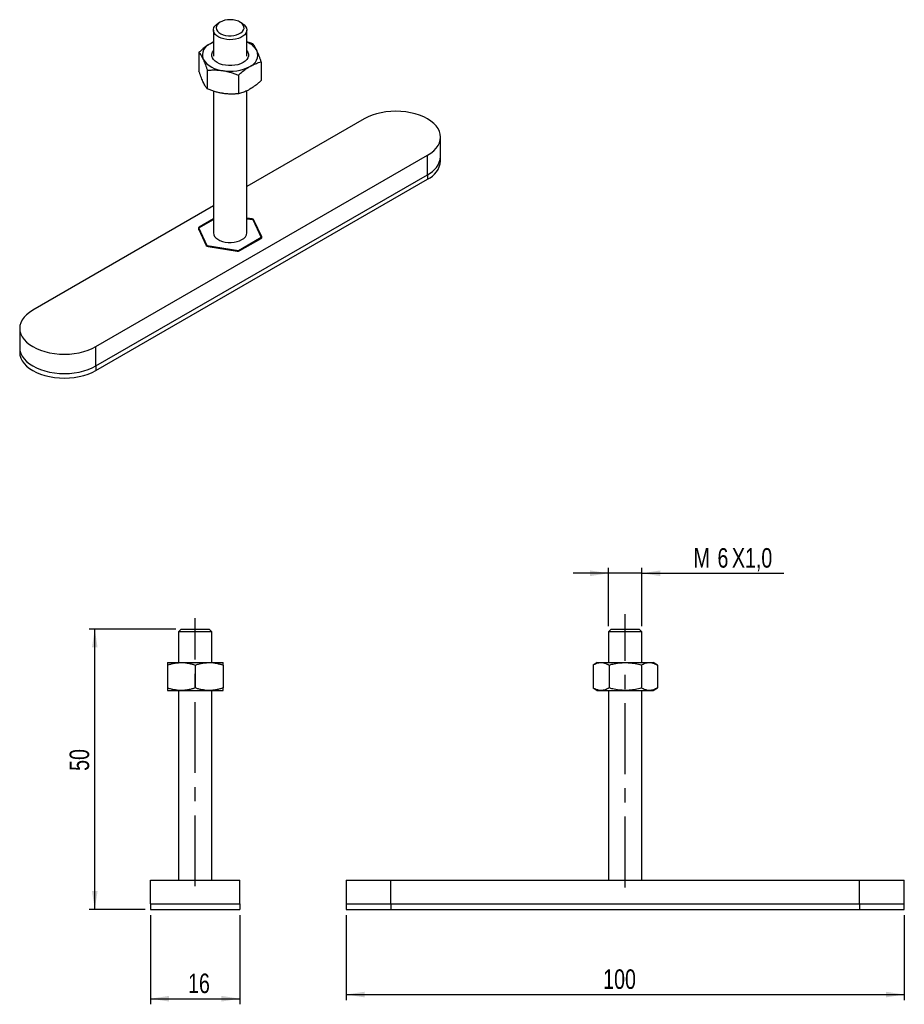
# Model space of a CAD drawing. Extents: x 36 to 194, y 100 to 277.
import ezdxf

# ---------------------------------------------------------------- set-up
doc = ezdxf.new("R2010")
doc.units = 0
doc.linetypes.add('CENTERX2', pattern=[20.32, 12.7, -2.54, 2.54, -2.54])
doc.layers.get('0').update_dxf_attribs({"linetype": 'CONTINUOUS'})
doc.layers.add('FORMATO', color=179, linetype='CONTINUOUS')
doc.styles.add('SLDTEXTSTYLE0', font='TXT', dxfattribs={"width": 0.75})
doc.dimstyles.new('SLDDIMSTYLE0', dxfattribs={"dimtxt": 3.5, "dimasz": 3.302, "dimexe": 0, "dimexo": 0.0625, "dimgap": 0.875, "dimtad": 1, "dimdec": 3, "dimrnd": 1e-09, "dimzin": 12, "dimtxsty": 'SLDTEXTSTYLE0', "dimsah": 1, "dimcen": 0.09, "dimazin": 3, "dimtfac": 1, "dimtdec": 3, "dimtofl": 0, "dimtmove": 0, "dimatfit": 3, "dimtolj": 1, "dimtzin": 12})
doc.dimstyles.new('SLDDIMSTYLE1', dxfattribs={"dimtxt": 3.5, "dimasz": 3.302, "dimexe": 0, "dimexo": 0.0625, "dimgap": 0.875, "dimtad": 1, "dimdec": 0, "dimrnd": 1e-09, "dimzin": 12, "dimtxsty": 'SLDTEXTSTYLE0', "dimsah": 1, "dimcen": 0.09, "dimazin": 3, "dimtfac": 1, "dimtdec": 0, "dimtofl": 0, "dimtmove": 0, "dimatfit": 3, "dimtolj": 1, "dimtzin": 12})
doc.dimstyles.new('SLDDIMSTYLE2', dxfattribs={"dimtxt": 3.5, "dimasz": 3.302, "dimexe": 0, "dimexo": 0.0625, "dimgap": 0.875, "dimtad": 1, "dimdec": 3, "dimrnd": 1e-09, "dimzin": 12, "dimtxsty": 'SLDTEXTSTYLE0', "dimsah": 1, "dimcen": 0.09, "dimazin": 3, "dimtfac": 1, "dimtdec": 3, "dimtmove": 0, "dimatfit": 3, "dimtolj": 1, "dimtzin": 12})

# ---------------------------------------------------------------- blocks, each defined once
blk = doc.blocks.new('_D')
at = {"layer": 'FORMATO'}
for p, q in [((59.18, 116.35), (59.18, 100.35)), ((75.18, 116.35), (75.18, 100.35)), ((59.18, 101.35), (75.18, 101.35))]:
    blk.add_line(p, q, dxfattribs=at)
for points in [[(59.18, 101.35), (62.48, 100.84), (62.48, 101.86)], [(75.18, 101.35), (71.87, 101.86), (71.87, 100.84)]]:
    blk.add_solid(points, dxfattribs=at)
at = {"layer": 'FORMATO', "insert": (65.89, 105.86), "char_height": 3.5, "attachment_point": 1, "style": 'SLDTEXTSTYLE0'}
blk.add_mtext('16', dxfattribs=at)
blk = doc.blocks.new('_D_1')
at = {"layer": 'FORMATO'}
for p, q in [((63.68, 167.6), (48.18, 167.6)), ((49.18, 117.35), (49.18, 167.6)), ((58.18, 117.35), (48.18, 117.35))]:
    blk.add_line(p, q, dxfattribs=at)
for points in [[(49.18, 167.6), (48.67, 164.3), (49.68, 164.3)], [(49.18, 117.35), (49.68, 120.65), (48.67, 120.65)]]:
    blk.add_solid(points, dxfattribs=at)
at = {"layer": 'FORMATO', "insert": (44.66, 142.19), "char_height": 3.5, "attachment_point": 1, "rotation": 90, "style": 'SLDTEXTSTYLE0'}
blk.add_mtext('50', dxfattribs=at)
blk = doc.blocks.new('_D_2')
at = {"layer": 'FORMATO'}
for p, q in [((94.21, 116.35), (94.21, 101.1)), ((194.21, 116.35), (194.21, 101.1)), ((94.21, 102.1), (194.21, 102.1))]:
    blk.add_line(p, q, dxfattribs=at)
for points in [[(94.21, 102.1), (97.51, 101.59), (97.51, 102.6)], [(194.21, 102.1), (190.91, 102.6), (190.91, 101.59)]]:
    blk.add_solid(points, dxfattribs=at)
at = {"layer": 'FORMATO', "insert": (140.27, 106.61), "char_height": 3.5, "attachment_point": 1, "style": 'SLDTEXTSTYLE0'}
blk.add_mtext('100', dxfattribs=at)
blk = doc.blocks.new('_D_3')
at = {"layer": 'FORMATO'}
for p, q in [((141.21, 168.1), (141.21, 178.6)), ((147.21, 168.1), (147.21, 178.6)), ((141.21, 177.6), (134.86, 177.6)), ((147.21, 177.6), (141.21, 177.6)), ((147.21, 177.6), (172.64, 177.6))]:
    blk.add_line(p, q, dxfattribs=at)
for points in [[(141.21, 177.6), (137.91, 178.11), (137.91, 177.09)], [(147.21, 177.6), (150.51, 177.09), (150.51, 178.11)]]:
    blk.add_solid(points, dxfattribs=at)
at = {"layer": 'FORMATO', "char_height": 3.5, "attachment_point": 1, "style": 'SLDTEXTSTYLE0'}
for s, insert in [('M', (156.45, 182.11)), ('6', (160.74, 182.11)), ('X1,0', (163.33, 182.11))]:
    blk.add_mtext(s, dxfattribs=dict(at, insert=insert))

msp = doc.modelspace()

# ---------------------------------------------------------------- linework, layer by layer
at = {"color": 7, "linetype": 'CONTINUOUS'}
for p, q in [((71.654, 276.3946), (71.3004, 276.1904)), ((75.5437, 276.1904), (75.1901, 276.3946)), ((70.4221, 274.966), (70.4221, 270.3059)), ((76.4221, 270.3059), (76.4221, 274.966)), ((70.4221, 272.7853), (69.8865, 272.516)), ((67.8453, 270.973), (67.8453, 267.6196)), ((78.9988, 269.2477), (78.9988, 265.8943)), ((69.3396, 267.7536), (69.3396, 264.4002)), ((74.9164, 266.8909), (74.9164, 263.5375)), ((70.4221, 264.0147), (70.4221, 238.6299)), ((76.4221, 238.6299), (76.4221, 264.0706)), ((97.4637, 259.0401), (76.4221, 246.893)), ((111.1205, 252.3042), (111.1205, 255.7745)), ((49.3804, 218.2197), (108.7774, 252.5088)), ((108.7774, 249.0386), (108.7774, 252.5088)), ((111.1205, 251.4876), (111.1205, 252.3042)), ((49.3804, 214.7494), (108.7774, 249.0386)), ((108.7774, 249.0386), (108.7774, 248.222)), ((49.3804, 213.9329), (108.7774, 248.222)), ((70.4221, 243.4293), (38.0667, 224.751)), ((67.8453, 239.4925), (70.4221, 240.9801)), ((70.4221, 241.1025), (67.8821, 239.6363)), ((77.3482, 241.1005), (76.4221, 241.2438)), ((76.4221, 241.1541), (77.5045, 240.9867)), ((77.5045, 240.9867), (78.9988, 237.7673)), ((79.0914, 237.9024), (77.7017, 240.8964)), ((67.7527, 239.3575), (69.1424, 236.3634)), ((69.3396, 236.2731), (67.8453, 239.4925)), ((67.8453, 239.158), (67.8453, 239.4925)), ((78.9988, 237.7673), (74.9164, 235.4105)), ((75.1653, 235.4318), (78.962, 237.6236)), ((78.9988, 237.6473), (78.9988, 237.7673)), ((74.9164, 235.4105), (69.3396, 236.2731)), ((69.3396, 236.2013), (69.3396, 236.2731)), ((69.4959, 236.1593), (74.6823, 235.3571)), ((74.9164, 235.3536), (74.9164, 235.4105)), ((35.7236, 221.4853), (35.7236, 218.015)), ((35.7236, 218.015), (35.7236, 217.1985)), ((49.3804, 214.7494), (49.3804, 218.2197)), ((49.3804, 214.7494), (49.3804, 213.9329)), ((64.6759, 167.5972), (64.1759, 167.0972)), ((64.1759, 167.0972), (64.1759, 161.5972)), ((70.1759, 167.0972), (64.1759, 167.0972)), ((64.6759, 167.5972), (69.6759, 167.5972)), ((70.1759, 167.0972), (69.6759, 167.5972)), ((70.1759, 161.5972), (70.1759, 167.0972)), ((141.7122, 167.5972), (141.2122, 167.0972)), ((141.2122, 167.0972), (141.2122, 161.5972)), ((144.2122, 167.0972), (141.2122, 167.0972)), ((141.7122, 167.5972), (144.2122, 167.5972)), ((144.2122, 167.5972), (146.7122, 167.5972)), ((147.2122, 167.0972), (144.2122, 167.0972)), ((147.2122, 167.0972), (146.7122, 167.5972)), ((147.2122, 161.5972), (147.2122, 167.0972)), ((62.1759, 161.5972), (64.6759, 161.5972)), ((62.1759, 161.1506), (62.1759, 157.0437)), ((64.6759, 161.5972), (69.6759, 161.5972)), ((67.1759, 161.1506), (67.1759, 157.0437)), ((69.6759, 161.5972), (72.1759, 161.5972)), ((72.1759, 161.1506), (72.1759, 157.0437)), ((139.2122, 161.5972), (138.4387, 161.1506)), ((138.4387, 161.1506), (138.4387, 157.0437)), ((139.2122, 161.5972), (139.882, 161.5972)), ((139.882, 161.5972), (144.2122, 161.5972)), ((141.3254, 161.1506), (141.3254, 157.0437)), ((144.2122, 161.5972), (148.5423, 161.5972)), ((147.0989, 161.1506), (147.0989, 157.0437)), ((148.5423, 161.5972), (149.2122, 161.5972)), ((149.9857, 161.1506), (149.2122, 161.5972)), ((149.9857, 161.1506), (149.9857, 157.0437)), ((62.1759, 156.5972), (64.6759, 156.5972)), ((64.1759, 156.5972), (64.1759, 122.5972)), ((64.6759, 156.5972), (69.6759, 156.5972)), ((69.6759, 156.5972), (72.1759, 156.5972)), ((70.1759, 122.5972), (70.1759, 156.5972)), ((138.4387, 157.0437), (139.2122, 156.5972)), ((139.2122, 156.5972), (139.882, 156.5972)), ((139.882, 156.5972), (144.2122, 156.5972)), ((141.2122, 156.5972), (141.2122, 122.5972)), ((144.2122, 156.5972), (148.5423, 156.5972)), ((147.2122, 122.5972), (147.2122, 156.5972)), ((148.5423, 156.5972), (149.2122, 156.5972)), ((149.2122, 156.5972), (149.9857, 157.0437)), ((59.1759, 118.3472), (59.1759, 122.5972)), ((59.1759, 122.5972), (75.1759, 122.5972)), ((75.1759, 118.3472), (75.1759, 122.5972)), ((94.2122, 122.5972), (94.2122, 118.3472)), ((94.2122, 122.5972), (102.2122, 122.5972)), ((102.2122, 118.3472), (102.2122, 122.5972)), ((102.2122, 122.5972), (186.2122, 122.5972)), ((186.2122, 118.3472), (186.2122, 122.5972)), ((186.2122, 122.5972), (194.2122, 122.5972)), ((194.2122, 118.3472), (194.2122, 122.5972)), ((59.1759, 118.3472), (59.1759, 117.3472)), ((59.1759, 118.3472), (75.1759, 118.3472)), ((75.1759, 118.3472), (75.1759, 117.3472)), ((94.2122, 118.3472), (94.2122, 117.3472)), ((94.2122, 118.3472), (102.2122, 118.3472)), ((102.2122, 118.3472), (102.2122, 117.3472)), ((102.2122, 118.3472), (186.2122, 118.3472)), ((186.2122, 118.3472), (186.2122, 117.3472)), ((186.2122, 118.3472), (194.2122, 118.3472)), ((194.2122, 117.3472), (194.2122, 118.3472)), ((59.1759, 117.3472), (75.1759, 117.3472)), ((94.2122, 117.3472), (102.2122, 117.3472)), ((102.2122, 117.3472), (186.2122, 117.3472)), ((186.2122, 117.3472), (194.2122, 117.3472))]:
    msp.add_line(p, q, dxfattribs=at)
at = {"color": 8, "linetype": 'CONTINUOUS'}
for p, q in [((77.3482, 241.0109), (77.3482, 241.1005)), ((77.7017, 240.8964), (77.7017, 240.5618)), ((67.8821, 239.6363), (67.8821, 239.5138)), ((79.0914, 237.753), (79.0914, 237.9024))]:
    msp.add_line(p, q, dxfattribs=at)
at = {"color": 7, "linetype": 'CONTINUOUS', "flags": 128}
for points in [[(75.5437, 276.1904), (75.6364, 276.1344), (75.9622, 275.8874), (76.2064, 275.6107), (76.3611, 275.3134), (76.4213, 275.0048), (76.3851, 274.6951), (76.2537, 274.394), (76.0313, 274.1113), (75.725, 273.8561), (75.3447, 273.6365), (74.9026, 273.4597), (74.4129, 273.3313), (73.8914, 273.2554), (73.3547, 273.2346), (72.8203, 273.2693), (72.3052, 273.3586), (71.826, 273.4996), (71.3981, 273.6877), (71.0352, 273.9168), (70.749, 274.1797), (70.5488, 274.4679), (70.4409, 274.7721), (70.4289, 275.0825), (70.513, 275.3891), (70.6906, 275.6822), (70.9561, 275.9522), (71.3007, 276.1906), (71.3007, 276.1906)], [(71.6543, 276.3948), (71.3346, 276.1684), (71.1004, 275.9096), (70.9613, 275.6289), (70.9229, 275.3377), (70.9868, 275.048), (71.1504, 274.7717), (71.407, 274.52), (71.7461, 274.3034), (72.1538, 274.1305), (72.6135, 274.0086), (73.1062, 273.9426), (73.6119, 273.9352), (74.1098, 273.9867), (74.5796, 274.095), (75.0019, 274.2557), (75.3596, 274.4622), (75.638, 274.706), (75.8256, 274.9772), (75.9148, 275.2647), (75.902, 275.5566), (75.7877, 275.841), (75.5765, 276.1064), (75.2771, 276.3418), (74.9018, 276.5375), (74.4658, 276.6857), (73.9872, 276.7801), (73.4854, 276.817), (72.981, 276.7948), (72.4947, 276.7145), (72.0463, 276.5793), (71.6543, 276.3948)], [(70.4221, 272.7842), (70.3783, 272.765), (69.8865, 272.516)], [(75.7525, 269.1297), (75.3124, 268.9165), (74.8149, 268.7507), (74.2751, 268.6373), (73.7093, 268.5797), (73.1348, 268.5797), (72.5691, 268.6373), (72.0292, 268.7507), (71.5317, 268.9165), (71.0916, 269.1297), (70.7224, 269.3837), (70.4351, 269.6709), (70.2387, 269.9826), (70.1389, 270.3092), (70.1389, 270.6408), (70.2387, 270.9674), (70.4221, 271.2627)], [(76.4221, 271.2627), (76.6055, 270.9674), (76.7052, 270.6408), (76.7052, 270.3092), (76.6055, 269.9826), (76.409, 269.6709), (76.1217, 269.3837), (75.7525, 269.1297)], [(108.7774, 252.5088), (109.3752, 252.895), (109.8943, 253.3174), (110.3283, 253.7707), (110.6716, 254.2492), (110.92, 254.7468), (111.0702, 255.2574), (111.1205, 255.7745), (111.0702, 256.2916), (110.92, 256.8022), (110.6716, 257.2998), (110.3283, 257.7783), (109.8943, 258.2316), (109.3752, 258.6539), (108.7774, 259.0401), (108.1085, 259.3852), (107.3768, 259.6849), (106.5916, 259.9354), (105.7628, 260.1336), (104.9007, 260.277), (104.0163, 260.3637), (103.1205, 260.3928), (102.2248, 260.3637), (101.3404, 260.277), (100.4783, 260.1336), (99.6495, 259.9354), (98.8643, 259.6849), (98.1326, 259.3852), (97.4637, 259.0401)], [(70.4221, 238.6299), (70.4228, 238.5911), (70.483, 238.2825), (70.6377, 237.9851), (70.8819, 237.7085), (71.2077, 237.4615), (71.6047, 237.252), (72.0601, 237.0868), (72.5593, 236.9712), (73.0862, 236.9089), (73.6239, 236.902), (74.1551, 236.9505), (74.6627, 237.0531), (75.1305, 237.2063), (75.5434, 237.4053)], [(38.0667, 224.751), (37.4689, 224.3648), (36.9498, 223.9424), (36.5158, 223.4891), (36.1725, 223.0107), (35.9242, 222.513), (35.7739, 222.0024), (35.7236, 221.4853), (35.7739, 220.9683), (35.9242, 220.4577), (36.1725, 219.96), (36.5158, 219.4815), (36.9498, 219.0283), (37.4689, 218.6059), (38.0667, 218.2197), (38.7357, 217.8746), (39.4673, 217.5749), (40.2525, 217.3244), (41.0813, 217.1262), (41.9434, 216.9828), (42.8279, 216.8961), (43.7236, 216.867), (44.6193, 216.8961), (45.5037, 216.9828), (46.3658, 217.1262), (47.1946, 217.3244), (47.9798, 217.5749), (48.7115, 217.8746), (49.3804, 218.2197)], [(35.7236, 218.015), (35.7739, 217.498), (35.9242, 216.9874), (36.1725, 216.4897), (36.5158, 216.0112), (36.9498, 215.558), (37.4689, 215.1356), (38.0667, 214.7494), (38.7357, 214.4043), (39.4673, 214.1046), (40.2525, 213.8541), (41.0813, 213.6559), (41.9434, 213.5125), (42.8279, 213.4258), (43.7236, 213.3967), (44.6193, 213.4258), (45.5037, 213.5125), (46.3658, 213.6559), (47.1946, 213.8541), (47.9798, 214.1046), (48.7115, 214.4043), (49.3804, 214.7494)], [(35.7236, 218.015), (35.7739, 217.498), (35.9242, 216.9874), (36.1725, 216.4897), (36.5158, 216.0112), (36.9498, 215.558), (37.4689, 215.1356), (38.0667, 214.7494), (38.7357, 214.4043), (39.4673, 214.1046), (40.2525, 213.8541), (41.0813, 213.6559), (41.9434, 213.5125), (42.8279, 213.4258), (43.7236, 213.3967), (44.6193, 213.4258), (45.5037, 213.5125), (46.3658, 213.6559), (47.1946, 213.8541), (47.9798, 214.1046), (48.7115, 214.4043), (49.3804, 214.7494)], [(35.7236, 217.1985), (35.7739, 216.6814), (35.9242, 216.1708), (36.1725, 215.6732), (36.5158, 215.1947), (36.9498, 214.7414), (37.4689, 214.319), (38.0667, 213.9329), (38.7357, 213.5878), (39.4673, 213.2881), (40.2525, 213.0376), (41.0813, 212.8394), (41.9434, 212.696), (42.8279, 212.6092), (43.7236, 212.5802), (44.6193, 212.6092), (45.5037, 212.696), (46.3658, 212.8394), (47.1946, 213.0376), (47.9798, 213.2881), (48.7115, 213.5878), (49.3804, 213.9329)]]:
    msp.add_lwpolyline(points, dxfattribs=at)
at = {"color": 7, "linetype": 'CONTINUOUS'}
for centre, radius, start, end in [((70.665, 270.4603), 2.1982, 110.74207, 199.461005), ((75.1539, 269.4462), 3.5707, 29.8239, 69.196572), ((76.1791, 270.4897), 2.1982, 290.74207, 19.461005), ((72.4013, 272.2432), 4.5644, 213.438874, 266.566503), ((73.4305, 275.2508), 7.6752, 260.228901, 297.357178), ((107.2034, 252.6413), 3.9316, 293.599177, 355.0807), ((107.2034, 251.8248), 3.9316, 293.599177, 355.0807), ((77.3208, 240.6449), 0.4564, 33.43893, 86.566447), ((67.96, 239.4307), 0.2198, 110.742089, 199.460976), ((74.9656, 238.7474), 1.4612, 293.292374, 355.387497), ((78.8842, 237.8291), 0.2198, 290.742089, 19.460976), ((69.5233, 236.6149), 0.4564, 213.43893, 266.566447), ((74.8126, 236.1134), 0.7675, 260.228914, 297.357169)]:
    msp.add_arc(centre, radius, start, end, dxfattribs=at)
for points, knots in [([(69.8865, 272.516), (69.7159, 272.4125), (69.2867, 272.152), (68.6009, 271.6402), (68.0981, 271.1962), (67.8453, 270.973)], [0, 0, 0, 0, 0.24700388, 0.62147541, 1, 1, 1, 1]), ([(77.5045, 272.4671), (77.2798, 272.5553), (76.9223, 272.6954), (76.5575, 272.8094), (76.4221, 272.8517)], [0, 0, 0, 0, 0.628839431, 1, 1, 1, 1]), ([(78.2517, 271.2221), (78.234, 271.2598), (78.1582, 271.4213), (78.0241, 271.6829), (77.8499, 271.9826), (77.6763, 272.2458), (77.5618, 272.3933), (77.5045, 272.4671)], [0, 0, 0, 0, 0.07002834, 0.29979182, 0.53081712, 0.76501827, 1, 1, 1, 1]), ([(67.8453, 270.973), (67.9056, 270.8952), (68.0264, 270.7393), (68.2118, 270.4544), (68.4008, 270.1258), (68.5284, 269.8608), (68.5924, 269.7279)], [0, 0, 0, 0, 0.24726865, 0.49536261, 0.74687402, 1, 1, 1, 1]), ([(78.9988, 269.2477), (78.9385, 269.4298), (78.8177, 269.7945), (78.6323, 270.3086), (78.4433, 270.7942), (78.3157, 271.0791), (78.2517, 271.2221)], [0, 0, 0, 0, 0.24726865, 0.49536261, 0.74687402, 1, 1, 1, 1]), ([(68.5924, 269.7279), (68.6101, 269.6894), (68.6859, 269.5243), (68.82, 269.2081), (68.9942, 268.7573), (69.1679, 268.2722), (69.2823, 267.9266), (69.3396, 267.7536)], [0, 0, 0, 0, 0.07002834, 0.29979182, 0.53081712, 0.76501827, 1, 1, 1, 1]), ([(74.9164, 266.8909), (75.1666, 267.112), (75.6694, 267.5561), (76.3552, 268.0684), (76.787, 268.3305), (76.9576, 268.434)], [0, 0, 0, 0, 0.37479298, 0.75299572, 1, 1, 1, 1]), ([(76.9576, 268.434), (77.2216, 268.5746), (77.7533, 268.8579), (78.434, 269.0997), (78.8455, 269.2075), (78.9988, 269.2477)], [0, 0, 0, 0, 0.3821176, 0.76976436, 1, 1, 1, 1]), ([(68.5924, 265.6452), (68.5747, 265.6838), (68.4989, 265.8489), (68.3648, 266.1651), (68.1907, 266.6159), (68.017, 267.101), (67.9026, 267.4465), (67.8453, 267.6196)], [0, 0, 0, 0, 0.07002836, 0.29979198, 0.53081717, 0.76501857, 1, 1, 1, 1]), ([(69.3396, 267.7536), (69.5647, 267.7709), (70.0156, 267.8056), (70.7076, 267.8131), (71.4128, 267.7826), (71.8891, 267.7189), (72.128, 267.6869)], [0, 0, 0, 0, 0.24726878, 0.49536271, 0.7468741, 1, 1, 1, 1]), ([(72.128, 267.6869), (72.194, 267.6763), (72.4769, 267.6308), (72.9774, 267.526), (73.6274, 267.35), (74.2755, 267.1387), (74.7025, 266.9736), (74.9164, 266.8909)], [0, 0, 0, 0, 0.07002834, 0.2997919, 0.53081722, 0.7650183, 1, 1, 1, 1]), ([(69.3396, 264.4002), (69.2793, 264.478), (69.1584, 264.6339), (68.973, 264.9188), (68.7841, 265.2473), (68.6564, 265.5123), (68.5924, 265.6452)], [0, 0, 0, 0, 0.24726854, 0.49536254, 0.74687402, 1, 1, 1, 1]), ([(78.9988, 265.8943), (78.8455, 265.7574), (78.4374, 265.3932), (77.7569, 264.8488), (77.2252, 264.5178), (76.9576, 264.3513)], [0, 0, 0, 0, 0.23023617, 0.61266733, 1, 1, 1, 1]), ([(72.128, 263.6042), (72.0619, 263.6148), (71.779, 263.6604), (71.2786, 263.7651), (70.6285, 263.9412), (69.9804, 264.1524), (69.5534, 264.3175), (69.3396, 264.4002)], [0, 0, 0, 0, 0.07002836, 0.29979189, 0.53081708, 0.76501854, 1, 1, 1, 1]), ([(74.9164, 263.5375), (74.6913, 263.5202), (74.2404, 263.4856), (73.5483, 263.478), (72.8432, 263.5086), (72.3669, 263.5723), (72.128, 263.6042)], [0, 0, 0, 0, 0.247268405, 0.495362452, 0.746873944, 1, 1, 1, 1]), ([(76.9576, 264.3513), (76.787, 264.2579), (76.3578, 264.0228), (75.672, 263.7427), (75.1691, 263.6062), (74.9164, 263.5375)], [0, 0, 0, 0, 0.24700387, 0.62147565, 1, 1, 1, 1]), ([(62.1759, 161.1506), (62.3777, 161.2144), (62.7819, 161.3423), (63.4024, 161.4826), (64.0347, 161.5788), (64.4617, 161.591), (64.6759, 161.5972)], [0, 0, 0, 0, 0.24726865, 0.49536261, 0.74687402, 1, 1, 1, 1]), ([(62.1759, 161.5972), (62.1759, 161.591), (62.1759, 161.5754), (62.1759, 161.4335), (62.1759, 161.2452), (62.1759, 161.1506)], [0, 0, 0, 0, 0.24700388, 0.62147541, 1, 1, 1, 1]), ([(64.6759, 161.5972), (64.7351, 161.5967), (64.9887, 161.5945), (65.4374, 161.561), (66.0202, 161.4685), (66.6013, 161.3326), (66.9841, 161.2113), (67.1759, 161.1506)], [0, 0, 0, 0, 0.07002834, 0.29979182, 0.53081712, 0.76501827, 1, 1, 1, 1]), ([(67.1759, 161.1506), (67.3777, 161.2144), (67.7819, 161.3423), (68.4024, 161.4826), (69.0347, 161.5788), (69.4617, 161.591), (69.6759, 161.5972)], [0, 0, 0, 0, 0.24726878, 0.49536271, 0.7468741, 1, 1, 1, 1]), ([(69.6759, 161.5972), (69.7351, 161.5967), (69.9887, 161.5945), (70.4374, 161.561), (71.0202, 161.4685), (71.6013, 161.3326), (71.9841, 161.2113), (72.1759, 161.1506)], [0, 0, 0, 0, 0.07002834, 0.2997919, 0.53081722, 0.7650183, 1, 1, 1, 1]), ([(72.1759, 161.1506), (72.1759, 161.2444), (72.1759, 161.4328), (72.1759, 161.5753), (72.1759, 161.591), (72.1759, 161.5972)], [0, 0, 0, 0, 0.37479298, 0.75299572, 1, 1, 1, 1]), ([(138.4387, 161.1506), (138.5552, 161.2144), (138.7886, 161.3423), (139.1468, 161.4826), (139.5118, 161.5788), (139.7584, 161.591), (139.882, 161.5972)], [0, 0, 0, 0, 0.24726878, 0.49536271, 0.7468741, 1, 1, 1, 1]), ([(139.882, 161.5972), (139.9162, 161.5967), (140.0627, 161.5945), (140.3217, 161.561), (140.6582, 161.4685), (140.9937, 161.3326), (141.2147, 161.2113), (141.3254, 161.1506)], [0, 0, 0, 0, 0.07002834, 0.2997919, 0.53081722, 0.7650183, 1, 1, 1, 1]), ([(141.3254, 161.1506), (141.5423, 161.2098), (142.1193, 161.3674), (143.0817, 161.553), (143.8338, 161.5824), (144.2122, 161.5972)], [0, 0, 0, 0, 0.23023615, 0.61266728, 1, 1, 1, 1]), ([(144.2122, 161.5972), (144.4534, 161.591), (145.0604, 161.5754), (146.0303, 161.4335), (146.7414, 161.2452), (147.0989, 161.1506)], [0, 0, 0, 0, 0.24700388, 0.62147541, 1, 1, 1, 1]), ([(147.0989, 161.1506), (147.2154, 161.2144), (147.4488, 161.3423), (147.8071, 161.4826), (148.1721, 161.5788), (148.4186, 161.591), (148.5423, 161.5972)], [0, 0, 0, 0, 0.24726865, 0.49536261, 0.74687402, 1, 1, 1, 1]), ([(148.5423, 161.5972), (148.5765, 161.5967), (148.7229, 161.5945), (148.982, 161.561), (149.3185, 161.4685), (149.6539, 161.3326), (149.875, 161.2113), (149.9857, 161.1506)], [0, 0, 0, 0, 0.07002834, 0.29979182, 0.53081712, 0.76501827, 1, 1, 1, 1]), ([(64.6759, 156.5972), (64.6166, 156.5977), (64.363, 156.5998), (63.9143, 156.6333), (63.3315, 156.7258), (62.7505, 156.8617), (62.3676, 156.983), (62.1759, 157.0437)], [0, 0, 0, 0, 0.07002836, 0.29979198, 0.53081717, 0.76501857, 1, 1, 1, 1]), ([(62.1759, 157.0437), (62.1759, 156.95), (62.1759, 156.7616), (62.1759, 156.619), (62.1759, 156.6034), (62.1759, 156.5972)], [0, 0, 0, 0, 0.374792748, 0.75299573, 1, 1, 1, 1]), ([(67.1759, 157.0437), (66.9741, 156.9799), (66.5698, 156.852), (65.9494, 156.7117), (65.3171, 156.6155), (64.8901, 156.6033), (64.6759, 156.5972)], [0, 0, 0, 0, 0.24726854, 0.49536254, 0.74687402, 1, 1, 1, 1]), ([(69.6759, 156.5972), (69.6166, 156.5977), (69.363, 156.5998), (68.9143, 156.6333), (68.3315, 156.7258), (67.7505, 156.8617), (67.3676, 156.983), (67.1759, 157.0437)], [0, 0, 0, 0, 0.07002836, 0.29979189, 0.53081708, 0.76501854, 1, 1, 1, 1]), ([(72.1759, 157.0437), (71.9741, 156.9799), (71.5698, 156.852), (70.9494, 156.7117), (70.3171, 156.6155), (69.8901, 156.6033), (69.6759, 156.5972)], [0, 0, 0, 0, 0.247268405, 0.495362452, 0.746873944, 1, 1, 1, 1]), ([(72.1759, 156.5972), (72.1759, 156.6034), (72.1759, 156.6189), (72.1759, 156.7608), (72.1759, 156.9491), (72.1759, 157.0437)], [0, 0, 0, 0, 0.24700387, 0.62147565, 1, 1, 1, 1]), ([(139.882, 156.5972), (139.8478, 156.5977), (139.7014, 156.5998), (139.4424, 156.6333), (139.1059, 156.7258), (138.7704, 156.8617), (138.5494, 156.983), (138.4387, 157.0437)], [0, 0, 0, 0, 0.07002836, 0.29979189, 0.53081708, 0.76501854, 1, 1, 1, 1]), ([(141.3254, 157.0437), (141.2089, 156.9799), (140.9755, 156.852), (140.6173, 156.7117), (140.2522, 156.6155), (140.0057, 156.6033), (139.882, 156.5972)], [0, 0, 0, 0, 0.247268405, 0.495362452, 0.746873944, 1, 1, 1, 1]), ([(144.2122, 156.5972), (143.8389, 156.6116), (143.0868, 156.6406), (142.1243, 156.8256), (141.5423, 156.9845), (141.3254, 157.0437)], [0, 0, 0, 0, 0.382117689, 0.769764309, 1, 1, 1, 1]), ([(147.0989, 157.0437), (146.745, 156.95), (146.0339, 156.7616), (145.064, 156.619), (144.4534, 156.6034), (144.2122, 156.5972)], [0, 0, 0, 0, 0.374792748, 0.75299573, 1, 1, 1, 1]), ([(148.5423, 156.5972), (148.5081, 156.5977), (148.3617, 156.5998), (148.1026, 156.6333), (147.7661, 156.7258), (147.4307, 156.8617), (147.2096, 156.983), (147.0989, 157.0437)], [0, 0, 0, 0, 0.07002836, 0.29979198, 0.53081717, 0.76501857, 1, 1, 1, 1]), ([(149.9857, 157.0437), (149.8692, 156.9799), (149.6358, 156.852), (149.2775, 156.7117), (148.9125, 156.6155), (148.666, 156.6033), (148.5423, 156.5972)], [0, 0, 0, 0, 0.24726854, 0.49536254, 0.74687402, 1, 1, 1, 1])]:
    msp.add_open_spline(points, degree=3, knots=knots, dxfattribs=at)
at = {"layer": 'FORMATO', "linetype": 'CENTERX2'}
for p, q in [((67.1759, 121.5033), (67.1759, 169.5423)), ((144.2122, 121.2827), (144.2122, 170.2424))]:
    msp.add_line(p, q, dxfattribs=at)

# ---------------------------------------------------------------- dimensions: what is measured, and where the dimension line sits
at = {"layer": 'FORMATO'}
dim = msp.add_linear_dim(base=(141.2122, 177.5972), p1=(147.2122, 167.0972), p2=(141.2122, 167.0972), text='M<>X1,0', dimstyle='SLDDIMSTYLE2', dxfattribs=at)
dim.commit()
dim.dimension.update_dxf_attribs({"geometry": '_D_3', "text_midpoint": (164.5443, 177.5972), "dimtype": 160})
dim = msp.add_linear_dim(base=(49.1759, 167.5972), p1=(59.1759, 117.3472), p2=(64.6759, 167.5972), angle=90, dimstyle='SLDDIMSTYLE1', dxfattribs=at)
dim.commit()
dim.dimension.update_dxf_attribs({"geometry": '_D_1', "text_midpoint": (49.1759, 144.7796), "dimtype": 160})
for base, p1, p2, picture, middle in [((75.1759, 101.3472), (59.1759, 117.3472), (75.1759, 117.3472), '_D', (68.4804, 101.3472)), ((194.2122, 102.0965), (94.2122, 117.3472), (194.2122, 117.3472), '_D_2', (144.1443, 102.0965))]:
    dim = msp.add_linear_dim(base=base, p1=p1, p2=p2, dimstyle='SLDDIMSTYLE0', dxfattribs=at)
    dim.commit()
    dim.dimension.update_dxf_attribs({"geometry": picture, "text_midpoint": middle, "dimtype": 160})

doc.saveas('drawing.dxf')
